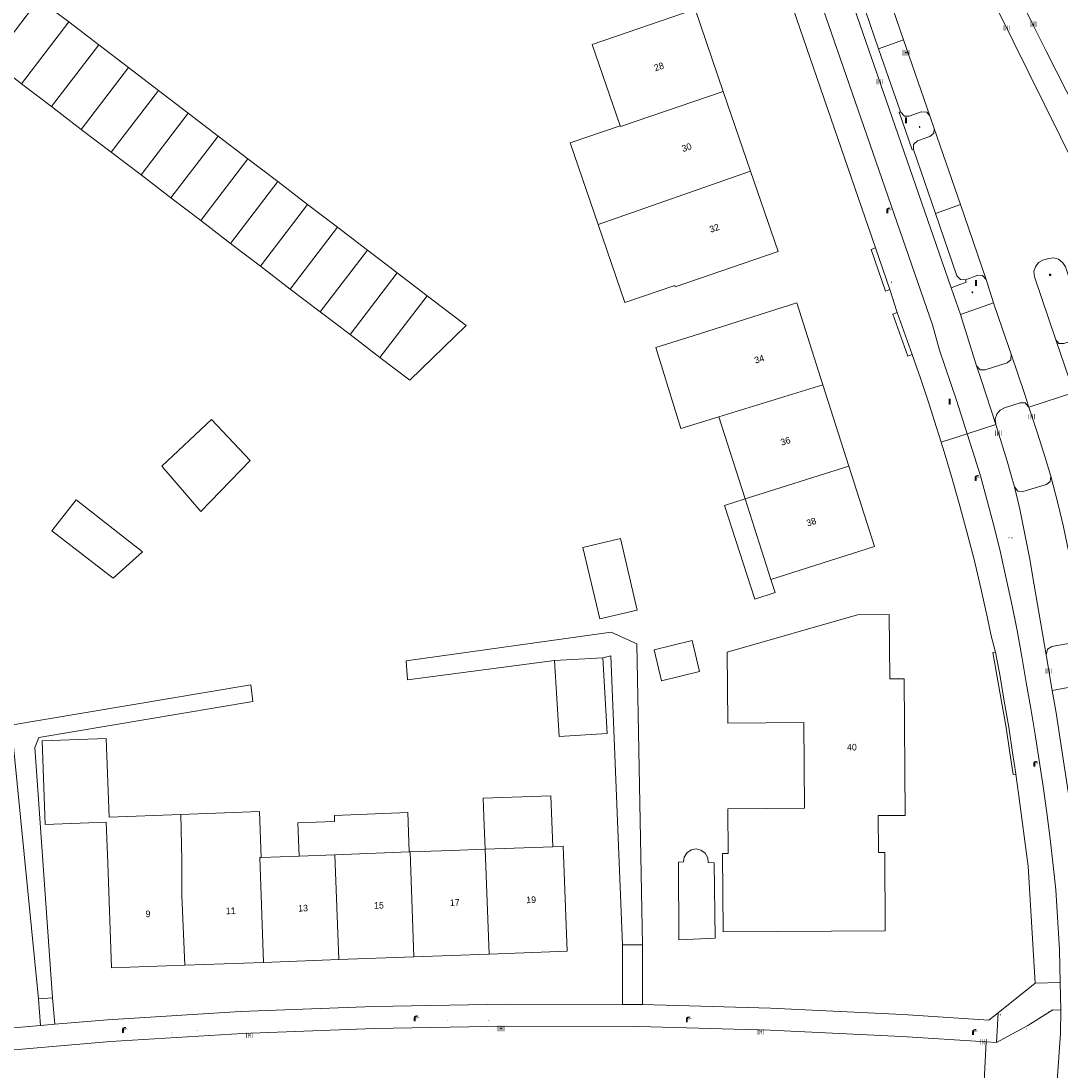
# Model space of a CAD drawing. Header units: metres. Extents: x 197457 to 198138, y 353986 to 354984.
# Tile 161 of 217: x 197954 to 198033, y 354507 to 354586. Entities that reach past the tile are written whole.
import ezdxf
from ezdxf.enums import TextEntityAlignment as Align

# ---------------------------------------------------------------- set-up
doc = ezdxf.new("R2010")
doc.units = ezdxf.units.M
doc.header["$MEASUREMENT"] = 0
for name, color, linetype, lineweight, true_color in [('afsluitpaal', 7, 'Continuous', 0, 0xde7233), ('elektrakast', 7, 'Continuous', 0, 0x104b6e), ('kolk', 7, 'Continuous', 0, 0x104b6e), ('lichtmast', 7, 'Continuous', 0, 0x104b6e), ('verkeersbordpaal', 7, 'Continuous', 0, 0x104b6e)]:
    doc.layers.add(name, color=color, linetype=linetype, lineweight=lineweight, true_color=true_color)
for name, color, linetype, lineweight in [('bijgebouw', 1, 'Continuous', 13), ('dakrand hoofdgebouw', 1, 'Continuous', 0), ('grens individueel parkeervak', 7, 'Continuous', 0), ('Grens maaiveld', 253, 'Continuous', 0), ('grens WOZ object', 7, 'Continuous', 0), ('hoofdgebouw', 1, 'Continuous', 0), ('Hoogtepunt', 7, 'Continuous', 0), ('huisnummerreeks BGT', 7, 'Continuous', 0), ('kant muur', 30, 'Continuous', 0), ('kant verharding', 7, 'Continuous', 0), ('muur breder dan 30cm', 30, 'Continuous', 0), ('tussenmuur', 1, 'Continuous', 13), ('tussenmuur bijgebouw (GBKN Zuid)', 1, 'Continuous', 13), ('verkeerszuil', 7, 'Continuous', 0), ('vlakafsluiter', 1, 'Continuous', 0), ('waterleidingput', 132, 'Continuous', 0), ('weginrichtingselement', 7, 'Continuous', 0)]:
    doc.layers.add(name, color=color, linetype=linetype, lineweight=lineweight)
doc.styles.add('Style-STANDARD', font='STANDARD.shx')
doc.styles.add('Style-WORKING', font='WORKING.shx')

# ---------------------------------------------------------------- blocks, each defined once
blk = doc.blocks.new('kolk')
at = {"layer": 'kolk', "linetype": 'Continuous', "lineweight": 0, "true_color": 0xbd2877}
for points in [[(-0.49, -0.43), (-0.49, 0), (-0.49, 0.42), (-0.4, 0.42), (-0.4, 0), (-0.4, -0.43)], [(-0.19, -0.43), (-0.19, 0), (-0.19, 0.42), (-0.11, 0.42), (-0.11, 0), (-0.11, -0.43)], [(0.11, -0.43), (0.11, 0), (0.11, 0.42), (0.19, 0.42), (0.19, 0), (0.19, -0.43)], [(0.4, -0.43), (0.4, 0), (0.4, 0.42), (0.49, 0.42), (0.49, 0), (0.49, -0.43)]]:
    blk.add_hatch(color=232, dxfattribs=at).paths.add_polyline_path(points)
at = {"layer": 'kolk', "linetype": 'Continuous', "lineweight": 0, "true_color": 0x681648}
blk.add_hatch(color=219, dxfattribs=at).paths.add_polyline_path([(0.1, 0, 1), (-0.1, 0, 1)])
blk = doc.blocks.new('lichtmast')
at = {"layer": 'lichtmast', "linetype": 'Continuous', "lineweight": 0, "true_color": 0xbd2877}
for points in [[(0.15, 0.42, -0.344151), (0.3, 0.61), (0.43, 0.64, 0.960861), (0.4, 0.79), (0.1, 0.74, 0.366629), (-0.15, 0.45), (-0.15, -0.1), (0, -0.1, -0.414214), (-0.1, 0, -1), (0.1, 0, -0.414214), (0, -0.1), (0.15, -0.1)], [(0.35, 0.55, 1), (0.3, 0.56), (0.23, 0.32, 1), (0.28, 0.31)], [(0.42, 0.58, 1), (0.38, 0.57), (0.44, 0.33, 1), (0.48, 0.34)], [(0.49, 0.61, 1), (0.45, 0.58), (0.63, 0.4, 1), (0.66, 0.43)]]:
    blk.add_hatch(color=232, dxfattribs=at).paths.add_polyline_path(points)
at = {"layer": 'lichtmast', "linetype": 'Continuous', "lineweight": 0, "true_color": 0x681648}
blk.add_hatch(color=219, dxfattribs=at).paths.add_polyline_path([(-0.1, 0, 1), (0.1, 0, 1)])
blk = doc.blocks.new('DUMMY_2')
at = {"layer": 'verkeerszuil', "color": 7, "lineweight": 0, "flags": 128}
blk.add_lwpolyline([(0.5, -0.5), (-0.5, -0.5), (-0.5, 0.5), (0.5, 0.5), (0.5, -0.5)], close=True, dxfattribs=at)
blk = doc.blocks.new('afsluitpaal')
at = {"layer": 'afsluitpaal', "linetype": 'Continuous', "lineweight": 0, "true_color": 0xbd2877}
blk.add_hatch(color=232, dxfattribs=at).paths.add_polyline_path([(0.15, 0.65, 1), (-0.15, 0.65), (-0.15, 0.05), (-0.3, 0.05), (-0.3, -0.1), (0, -0.1, -0.414214), (-0.1, 0, -1), (0.1, 0, -0.414214), (0, -0.1), (0.3, -0.1), (0.3, 0.05), (0.15, 0.05)])
at = {"layer": 'afsluitpaal', "linetype": 'Continuous', "lineweight": 0, "true_color": 0x681648}
blk.add_hatch(color=219, dxfattribs=at).paths.add_polyline_path([(0.1, 0, 1), (-0.1, 0, 1)])
blk = doc.blocks.new('waterleidingput')
at = {"layer": 'waterleidingput', "linetype": 'Continuous', "lineweight": 0, "true_color": 0x248bcb}
h = blk.add_hatch(color=142, dxfattribs=at)
edge = h.paths.add_edge_path()
edge.add_spline(control_points=[(0.44, 0), (0.44, 0.04), (0.43, 0.09), (0.36, 0.2), (0.28, 0.26), (0.09, 0.32), (-0.02, 0.33), (-0.22, 0.29), (-0.31, 0.24), (-0.42, 0.12), (-0.44, 0.06), (-0.44, -0.06), (-0.42, -0.12), (-0.33, -0.22), (-0.28, -0.26), (-0.1, -0.33), (0.04, -0.33), (0.27, -0.27), (0.37, -0.2), (0.43, -0.08), (0.44, -0.04), (0.44, 0)], knot_values=[0, 0, 0, 0, 0.060484, 0.060484, 0.178041, 0.178041, 0.295599, 0.295599, 0.413157, 0.413157, 0.498623, 0.498623, 0.584089, 0.584089, 0.669555, 0.669555, 0.808438, 0.808438, 0.94732, 0.94732, 1, 1, 1, 1], degree=3, periodic=0)
edge = h.paths.add_edge_path(flags=16)
edge.add_ellipse((0, 0), major_axis=(0.392, 0), ratio=0.689655, start_angle=0, end_angle=360)
for points in [[(-0.05, -0.09, -0.141608), (-0.09, -0.05), (-0.1, -0.09), (-0.17, 0.18), (-0.22, 0.18), (-0.12, -0.17), (-0.07, -0.17)], [(0.03, 0.18), (-0.02, 0.18), (-0.05, 0.09, -0.269854), (0.05, 0.09)], [(0.23, 0.18), (0.18, 0.18), (0.1, -0.09), (0.09, -0.05, -0.141608), (0.05, -0.09), (0.08, -0.17), (0.13, -0.17)]]:
    blk.add_hatch(color=142, dxfattribs=at).paths.add_polyline_path(points)
at = {"layer": 'waterleidingput', "linetype": 'Continuous', "lineweight": 0, "true_color": 0x104b6e}
blk.add_hatch(color=156, dxfattribs=at).paths.add_polyline_path([(0.1, 0, 1), (-0.1, 0, 1)])
blk = doc.blocks.new('kast_1')
at = {"layer": 'elektrakast', "linetype": 'Continuous', "lineweight": 0, "true_color": 0xbd2877}
h = blk.add_hatch(color=232, dxfattribs=at)
edge = h.paths.add_edge_path()
edge.add_arc((0, 0), 0.1, 0, 360)
edge.add_line((0, -0.1), (0.34, -0.1))
edge.add_line((0.34, -0.1), (0.34, 0.47))
edge.add_line((0.34, 0.47), (-0.34, 0.47))
edge.add_line((-0.34, 0.47), (-0.34, -0.1))
edge.add_line((-0.34, -0.1), (0, -0.1))
edge = h.paths.add_edge_path(flags=16)
edge.add_arc((-0.2, 0.31), 0.0607, 0, 360)
at = {"layer": 'elektrakast', "linetype": 'Continuous', "lineweight": 0, "true_color": 0x681648}
blk.add_hatch(color=219, dxfattribs=at).paths.add_polyline_path([(-0.1, 0, 1), (0.1, 0, 1)])
at = {"layer": 'elektrakast', "color": 232, "linetype": 'Continuous', "lineweight": 0, "true_color": 0xbd2877, "extrusion": (0, 0, -1)}
blk.add_solid([(-0.34, 0.65), (0.34, 0.65), (-0.34, 0.55), (0.34, 0.55)], dxfattribs=at)
blk = doc.blocks.new('paal')
at = {"layer": 'verkeersbordpaal', "linetype": 'Continuous', "lineweight": 0, "true_color": 0xbd2877}
blk.add_hatch(color=232, dxfattribs=at).paths.add_polyline_path([(0.15, 0.8), (-0.15, 0.8), (-0.15, -0.1), (0, -0.1, -0.414214), (-0.1, 0, -1), (0.1, 0, -0.414214), (0, -0.1), (0.15, -0.1)])
at = {"layer": 'verkeersbordpaal', "linetype": 'Continuous', "lineweight": 0, "true_color": 0x681648}
blk.add_hatch(color=219, dxfattribs=at).paths.add_polyline_path([(-0.1, 0, 1), (0.1, 0, 1)])

msp = doc.modelspace()

# ---------------------------------------------------------------- linework, layer by layer
at = {"layer": 'bijgebouw', "linetype": 'Continuous', "lineweight": 13}
for p, q in [((197955.405, 354587.762), (197957.668, 354586.033)), ((197957.668, 354586.033), (197959.931, 354584.303)), ((197959.931, 354584.303), (197962.193, 354582.574)), ((197962.193, 354582.574), (197964.456, 354580.845)), ((197956.354, 354579.623), (197954.091, 354581.353)), ((197964.456, 354580.845), (197966.719, 354579.115)), ((197958.616, 354577.894), (197956.354, 354579.623)), ((197966.719, 354579.115), (197968.982, 354577.386)), ((197960.879, 354576.164), (197958.616, 354577.894)), ((197968.982, 354577.386), (197971.245, 354575.656)), ((197963.142, 354574.435), (197960.879, 354576.164)), ((197971.245, 354575.656), (197973.507, 354573.927)), ((197965.405, 354572.706), (197963.142, 354574.435)), ((197973.507, 354573.927), (197975.77, 354572.198)), ((197967.668, 354570.976), (197965.405, 354572.706)), ((197975.77, 354572.198), (197978.033, 354570.468)), ((197969.93, 354569.247), (197967.668, 354570.976)), ((197978.033, 354570.468), (197980.296, 354568.739)), ((197972.193, 354567.517), (197969.93, 354569.247)), ((197980.296, 354568.739), (197982.559, 354567.01)), ((197974.456, 354565.788), (197972.193, 354567.517)), ((197982.559, 354567.01), (197984.822, 354565.28)), ((197976.719, 354564.059), (197974.456, 354565.788)), ((197978.982, 354562.329), (197976.719, 354564.059)), ((197981.244, 354560.6), (197978.982, 354562.329)), ((197994.486, 354537.615), (197998.144, 354537.831)), ((197994.825, 354531.871), (197994.486, 354537.615))]:
    msp.add_line(p, q, dxfattribs=at)
at = {"layer": 'bijgebouw', "linetype": 'Continuous', "lineweight": 13, "flags": 128}
for points in [[(197954.091, 354581.353), (197951.828, 354583.082), (197955.405, 354587.762)], [(197984.822, 354565.28), (197987.783, 354563.017), (197983.505, 354558.872), (197981.244, 354560.6)], [(197958.224, 354549.809), (197963.253, 354545.864), (197961.026, 354543.87), (197956.372, 354547.448), (197958.224, 354549.809)], [(198000.757, 354541.446), (197997.906, 354540.776), (197996.631, 354546.201), (197999.482, 354546.871), (198000.757, 354541.446)], [(197998.144, 354537.831), (197998.483, 354532.087), (197994.825, 354531.871)]]:
    msp.add_lwpolyline(points, dxfattribs=at)
at = {"layer": 'dakrand hoofdgebouw', "linetype": 'Continuous', "lineweight": 0}
msp.add_line((197986.666, 354523.226), (197989.226, 354523.32), dxfattribs=at)
at = {"layer": 'grens individueel parkeervak', "linetype": 'Continuous', "lineweight": 0}
for p, q in [((198019.051, 354584.007), (198017.132, 354589.575)), ((198019.02, 354590.23), (198020.941, 354584.678)), ((198019.051, 354584.007), (198020.941, 354584.678)), ((198020.703, 354579.216), (198019.051, 354584.007)), ((198020.941, 354584.678), (198022.932, 354578.923)), ((198023.25, 354577.968), (198025.242, 354572.201)), ((198023.355, 354571.525), (198021.684, 354576.372)), ((198023.355, 354571.525), (198025.242, 354572.201)), ((198025.242, 354572.201), (198027.206, 354566.517))]:
    msp.add_line(p, q, dxfattribs=at)
at = {"layer": 'grens individueel parkeervak', "linetype": 'Continuous', "lineweight": 0, "flags": 128}
for points in [[(198022.932, 354578.923), (198022.706, 354579.195), (198022.283, 354579.231), (198021.36, 354578.904), (198021.007, 354578.905), (198020.703, 354579.216)], [(198021.684, 354576.372), (198021.695, 354576.753), (198021.989, 354577.021), (198022.921, 354577.34), (198023.225, 354577.599), (198023.25, 354577.968)], [(198025.631, 354566.494), (198025.254, 354566.507), (198024.987, 354566.789), (198023.355, 354571.525)], [(198027.206, 354566.517), (198026.931, 354566.823), (198026.556, 354566.83), (198025.631, 354566.494)]]:
    msp.add_lwpolyline(points, dxfattribs=at)
at = {"layer": 'Grens maaiveld', "linetype": 'Continuous', "lineweight": 0}
for p, q in [((198019.892, 354565.753), (198018.816, 354568.898)), ((198021.59, 354560.827), (198020.462, 354564.006)), ((198027.211, 354508.701), (198026.96, 354503.789))]:
    msp.add_line(p, q, dxfattribs=at)
at = {"layer": 'Grens maaiveld', "linetype": 'Continuous', "lineweight": 0, "flags": 128}
for points in [[(198019.892, 354565.753), (198019.562, 354565.637), (198018.485, 354568.785), (198018.816, 354568.898)], [(198021.59, 354560.827), (198021.262, 354560.706), (198020.132, 354563.889), (198020.462, 354564.006)], [(198027.929, 354555.528), (198026.844, 354558.84), (198026.459, 354559.966)], [(198029.339, 354550.787), (198029.739, 354549.092), (198030.089, 354547.442), (198030.473, 354545.427), (198030.812, 354543.487), (198031.736, 354538.043)], [(198029.445, 354529.015), (198029.237, 354528.983), (198028.984, 354530.619), (198028.705, 354532.534), (198028.358, 354534.505), (198028.044, 354536.37), (198027.693, 354538.233), (198027.9, 354538.268)], [(198027.9, 354538.268), (198028.251, 354536.407), (198028.565, 354534.541), (198028.912, 354532.567), (198029.192, 354530.65), (198029.444, 354529.024)]]:
    msp.add_lwpolyline(points, dxfattribs=at)
at = {"layer": 'grens WOZ object', "linetype": 'Continuous', "lineweight": 0}
for p, q in [((198010.89, 354543.76), (198008.938, 354549.869)), ((197989.136, 354525.762), (197989.226, 354523.32)), ((197989.226, 354523.32), (197994.349, 354523.508)), ((197975.128, 354522.801), (197977.831, 354522.901)), ((197977.831, 354522.901), (197983.476, 354523.108)), ((198006.66, 354516.579), (198003.901, 354516.452))]:
    msp.add_line(p, q, dxfattribs=at)
at = {"layer": 'grens WOZ object', "linetype": 'Continuous', "lineweight": 0, "flags": 128}
for points in [[(197964.713, 354552.351), (197968.481, 354555.9), (197971.405, 354552.795), (197967.684, 354548.913), (197964.713, 354552.351)], [(198010.89, 354543.76), (198011.201, 354542.779), (198009.663, 354542.276), (198007.364, 354549.372), (198008.938, 354549.869)], [(198002.028, 354538.431), (198002.594, 354536.093), (198005.472, 354536.79), (198004.906, 354539.128), (198002.028, 354538.431)], [(197989.136, 354525.762), (197989.084, 354527.186), (197994.207, 354527.374), (197994.349, 354523.508)], [(197975.128, 354522.801), (197975.026, 354525.305), (197977.814, 354525.418), (197977.795, 354525.869), (197983.355, 354526.094), (197983.476, 354523.108)], [(198004.257, 354522.355), (198004.313, 354522.717), (198004.526, 354523.055), (198004.861, 354523.274), (198005.222, 354523.335), (198005.579, 354523.253), (198005.901, 354523.016), (198006.095, 354522.667), (198006.13, 354522.302)], [(198003.901, 354516.452), (198003.885, 354522.344), (198004.257, 354522.355)], [(198006.13, 354522.302), (198006.594, 354522.296), (198006.66, 354516.579)]]:
    msp.add_lwpolyline(points, dxfattribs=at)
at = {"layer": 'hoofdgebouw', "linetype": 'Continuous', "lineweight": 0}
for p, q in [((198009.347, 354574.715), (198007.269, 354580.772)), ((198016.795, 354552.353), (198014.82, 354558.532)), ((198008.938, 354549.869), (198006.947, 354556.099)), ((198013.386, 354532.932), (198013.441, 354526.441)), ((197955.874, 354525.195), (197955.642, 354531.538)), ((197972.237, 354522.695), (197975.128, 354522.801)), ((197983.476, 354523.108), (197983.529, 354523.11)), ((197983.529, 354523.11), (197986.666, 354523.226)), ((197972.428, 354514.736), (197966.468, 354514.517)), ((197978.124, 354514.946), (197972.428, 354514.736)), ((197983.82, 354515.155), (197978.124, 354514.946)), ((197989.518, 354515.365), (197983.82, 354515.155))]:
    msp.add_line(p, q, dxfattribs=at)
at = {"layer": 'hoofdgebouw', "linetype": 'Continuous', "lineweight": 0, "flags": 128}
for points in [[(198007.269, 354580.772), (198005.132, 354586.997), (197997.338, 354584.322), (197999.451, 354578.165)], [(197997.793, 354570.674), (197995.668, 354576.867), (197999.451, 354578.165)], [(198009.347, 354574.715), (198011.433, 354568.639), (198003.639, 354565.964), (198003.606, 354566.059)], [(197997.793, 354570.674), (197999.823, 354564.76), (198003.606, 354566.059)], [(198014.82, 354558.532), (198012.838, 354564.735), (198004.989, 354562.227)], [(198006.947, 354556.099), (198004.051, 354555.204), (198002.152, 354561.35), (198004.989, 354562.227)], [(198016.795, 354552.353), (198018.739, 354546.268), (198010.89, 354543.76)], [(198019.886, 354536.227), (198019.845, 354541.116), (198017.436, 354541.095), (198007.565, 354538.268)], [(198013.386, 354532.932), (198007.61, 354532.884), (198007.565, 354538.268)], [(198007.653, 354522.992), (198007.224, 354522.989), (198007.261, 354517.058), (198019.551, 354517.135), (198019.514, 354523.066), (198019.04, 354523.063), (198019.016, 354525.863), (198021.066, 354525.876), (198020.979, 354536.236), (198019.886, 354536.227)], [(197955.642, 354531.538), (197960.511, 354531.717), (197960.73, 354525.755), (197966.16, 354525.954)], [(197966.16, 354525.954), (197972.11, 354526.173), (197972.237, 354522.695)], [(198007.653, 354522.992), (198007.619, 354526.383), (198013.441, 354526.441)], [(197955.874, 354525.195), (197960.5, 354525.366), (197960.615, 354522.268)], [(197994.349, 354523.508), (197995.139, 354523.537), (197995.432, 354515.582), (197989.518, 354515.365)], [(197966.468, 354514.517), (197960.908, 354514.313), (197960.615, 354522.268)]]:
    msp.add_lwpolyline(points, dxfattribs=at)
at = {"layer": 'kant muur', "linetype": 'Continuous', "lineweight": 0}
for p, q in [((198019.892, 354565.753), (198018.816, 354568.898)), ((198021.59, 354560.827), (198020.462, 354564.006))]:
    msp.add_line(p, q, dxfattribs=at)
at = {"layer": 'kant muur', "linetype": 'Continuous', "lineweight": 0, "flags": 128}
for points in [[(198019.892, 354565.753), (198019.562, 354565.637), (198018.485, 354568.785), (198018.816, 354568.898)], [(198021.59, 354560.827), (198021.262, 354560.706), (198020.132, 354563.889), (198020.462, 354564.006)], [(198029.445, 354529.015), (198029.237, 354528.983), (198028.984, 354530.619), (198028.705, 354532.534), (198028.358, 354534.505), (198028.044, 354536.37), (198027.693, 354538.233), (198027.9, 354538.268)], [(198027.9, 354538.268), (198028.251, 354536.407), (198028.565, 354534.541), (198028.912, 354532.567), (198029.192, 354530.65), (198029.444, 354529.024)]]:
    msp.add_lwpolyline(points, dxfattribs=at)
at = {"layer": 'kant verharding', "linetype": 'Continuous', "lineweight": 0}
for p, q in [((197997.915, 354629.611), (198018.816, 354568.898)), ((198008.442, 354612.48), (198024.546, 354565.88)), ((198022.932, 354578.923), (198023.25, 354577.968)), ((198027.206, 354566.517), (198027.767, 354564.732)), ((198020.462, 354564.006), (198019.892, 354565.753)), ((198024.546, 354565.88), (198025.248, 354563.848)), ((198025.248, 354563.848), (198027.767, 354564.732)), ((198025.248, 354563.848), (198026.459, 354559.966)), ((198033.84, 354557.948), (198032.484, 354561.942)), ((198031.736, 354538.043), (198032.204, 354535.359)), ((198029.445, 354529.015), (198029.64, 354527.545)), ((197999.645, 354511.544), (197999.642, 354516.056)), ((198001.154, 354516.073), (198001.158, 354511.532)), ((198030.919, 354513.173), (198028.116, 354510.923)), ((198032.81, 354513.21), (198032.851, 354511.12)), ((197955.509, 354509.947), (197955.382, 354511.967)), ((197956.438, 354512.06), (197956.604, 354510.041)), ((198030.345, 354509.954), (198032.259, 354511.151)), ((198032.259, 354511.151), (198032.851, 354511.12)), ((197955.509, 354509.947), (197956.604, 354510.041)), ((198027.986, 354508.652), (198030.345, 354509.954)), ((198027.211, 354508.701), (198027.986, 354508.652))]:
    msp.add_line(p, q, dxfattribs=at)
at = {"layer": 'kant verharding', "linetype": 'Continuous', "lineweight": 0, "flags": 128}
for points in [[(197998.232, 354635.24), (197999.245, 354632.067), (198023.12, 354563.076), (198023.668, 354561.155), (198024.954, 354557.358), (198025.767, 354554.821)], [(198026.746, 354596.032), (198027.65, 354593.405), (198028.242, 354591.512), (198029.771, 354587.842), (198030.645, 354586.037), (198031.741, 354583.822), (198038.534, 354570.461), (198039.376, 354568.833)], [(198037.45, 354567.909), (198036.407, 354570.133), (198026.861, 354589.394), (198025.973, 354591.168), (198025.089, 354592.98), (198024.341, 354594.797)], [(198020.703, 354579.216), (198020.616, 354579.186), (198021.585, 354576.345), (198021.684, 354576.372)], [(198034.809, 354562.714), (198033.203, 354567.463), (198033.021, 354567.783), (198032.692, 354568.045), (198032.323, 354568.153), (198031.921, 354568.113), (198031.493, 354567.969), (198031.17, 354567.792), (198030.929, 354567.475), (198030.818, 354567.127), (198030.871, 354566.704), (198032.484, 354561.942)], [(198025.631, 354566.494), (198025.69, 354566.308), (198024.546, 354565.88)], [(198027.767, 354564.732), (198028.441, 354562.751), (198029.106, 354560.837)], [(198032.484, 354561.942), (198032.711, 354561.668), (198033.098, 354561.664), (198034.484, 354562.076), (198034.759, 354562.299), (198034.809, 354562.714)], [(198021.59, 354560.827), (198022.212, 354559.017), (198022.845, 354557.134), (198023.428, 354555.291), (198023.79, 354554.174)], [(198029.106, 354560.837), (198029.064, 354560.422), (198028.786, 354560.204), (198027.131, 354559.663), (198026.754, 354559.672), (198026.459, 354559.966)], [(198029.106, 354560.837), (198030.076, 354557.939), (198030.422, 354556.837)], [(198030.422, 354556.837), (198030.163, 354557.149), (198029.786, 354557.163), (198028.597, 354556.774), (198028.25, 354556.602), (198028.007, 354556.3), (198027.886, 354555.954), (198027.929, 354555.528)], [(198030.422, 354556.837), (198031.055, 354554.944), (198031.662, 354553.022), (198032.092, 354551.588)], [(198027.929, 354555.528), (198028.795, 354552.726), (198029.061, 354551.739), (198029.339, 354550.787)], [(198025.767, 354554.821), (198026.175, 354553.548), (198026.757, 354551.625), (198027.811, 354547.76), (198028.281, 354545.803), (198028.727, 354543.848), (198029.151, 354541.895), (198029.558, 354539.894), (198029.912, 354537.937), (198030.234, 354535.967), (198030.594, 354533.982), (198030.918, 354532.013), (198031.524, 354528.063), (198031.795, 354526.073), (198032.049, 354524.105), (198032.281, 354522.088)], [(198023.79, 354554.174), (198024.026, 354553.444), (198024.56, 354551.575), (198025.158, 354549.533), (198025.737, 354547.388), (198026.285, 354545.277), (198026.794, 354543.103), (198027.302, 354540.835), (198027.586, 354539.485), (198027.9, 354538.268)], [(198029.339, 354550.787), (198029.608, 354550.458), (198029.986, 354550.433), (198031.775, 354550.967), (198032.059, 354551.198), (198032.092, 354551.588)], [(198032.092, 354551.588), (198032.636, 354549.558), (198033.066, 354547.751), (198033.474, 354545.8), (198034.237, 354541.822), (198034.569, 354539.905), (198034.783, 354538.575)], [(197994.486, 354537.615), (197983.341, 354536.161), (197983.232, 354537.607), (197998.775, 354539.763), (198000.731, 354538.884), (198001.154, 354516.073)], [(198034.783, 354538.575), (198034.531, 354538.97), (198034.148, 354539.039), (198032.179, 354538.686), (198031.84, 354538.479), (198031.736, 354538.043)], [(197999.642, 354516.056), (197998.757, 354537.97), (197998.144, 354537.831)], [(197955.382, 354511.967), (197953.472, 354531.096), (197936.971, 354528.901), (197936.837, 354530.253), (197949.626, 354532.116), (197971.472, 354535.782), (197971.607, 354534.528), (197955.395, 354531.789), (197955.092, 354531.031), (197956.438, 354512.06)], [(198033.859, 354535.394), (198033.815, 354535.643), (198032.204, 354535.359)], [(198032.204, 354535.359), (198032.496, 354533.645), (198033.118, 354529.661), (198033.418, 354527.688), (198033.988, 354523.275), (198034.026, 354522.915)], [(198029.64, 354527.545), (198030.375, 354522.026), (198030.919, 354513.173)], [(198032.281, 354522.088), (198032.48, 354520.23), (198032.761, 354515.677), (198032.81, 354513.21)], [(197999.645, 354511.544), (197990.81, 354511.567), (197980.797, 354511.385)], [(198001.158, 354511.532), (198000.824, 354511.541), (197999.645, 354511.544)], [(197956.604, 354510.041), (197960.597, 354510.387), (197970.692, 354511.01), (197980.797, 354511.385)], [(198028.116, 354510.923), (198027.394, 354510.344), (198020.877, 354510.774), (198010.855, 354511.273), (198001.158, 354511.532)], [(198032.215, 354500.716), (198032.835, 354509.353), (198032.851, 354511.12)], [(197955.509, 354509.947), (197950.52, 354509.515), (197940.471, 354508.395), (197931.555, 354507.223), (197922.661, 354505.877), (197913.795, 354504.36), (197904.962, 354502.671), (197893.253, 354500.274), (197891.628, 354501.203)], [(197980.823, 354509.713), (197970.824, 354509.348), (197960.834, 354508.738), (197950.862, 354507.883), (197940.917, 354506.783), (197932, 354505.622), (197923.107, 354504.282), (197914.242, 354502.764), (197905.411, 354501.069), (197898.504, 354499.659)], [(197980.823, 354509.713), (197990.834, 354509.895), (198000.847, 354509.872), (198010.826, 354509.604), (198020.796, 354509.105), (198027.211, 354508.701)]]:
    msp.add_lwpolyline(points, dxfattribs=at)
at = {"layer": 'muur breder dan 30cm', "linetype": 'Continuous', "lineweight": 0}
msp.add_line((198029.444, 354529.024), (198029.445, 354529.015), dxfattribs=at)
at = {"layer": 'tussenmuur', "linetype": 'Continuous', "lineweight": 13}
for p, q in [((197997.793, 354570.674), (198009.347, 354574.715)), ((198006.947, 354556.099), (198014.82, 354558.532)), ((198008.938, 354549.869), (198016.795, 354552.353)), ((197978.124, 354514.946), (197977.831, 354522.901)), ((197983.82, 354515.155), (197983.529, 354523.11)), ((197989.518, 354515.365), (197989.226, 354523.32))]:
    msp.add_line(p, q, dxfattribs=at)
at = {"layer": 'tussenmuur', "linetype": 'Continuous', "lineweight": 13, "flags": 128}
for points in [[(197999.451, 354578.165), (197999.473, 354578.102), (198007.269, 354580.772)], [(197966.16, 354525.954), (197966.232, 354522.475), (197966.238, 354519.801), (197966.468, 354514.517)], [(197972.428, 354514.736), (197972.135, 354522.691), (197972.237, 354522.695)]]:
    msp.add_lwpolyline(points, dxfattribs=at)
at = {"layer": 'tussenmuur bijgebouw (GBKN Zuid)', "linetype": 'Continuous', "lineweight": 13}
for p, q in [((197957.668, 354586.033), (197954.091, 354581.353)), ((197959.931, 354584.303), (197956.354, 354579.623)), ((197962.193, 354582.574), (197958.616, 354577.894)), ((197964.456, 354580.845), (197960.879, 354576.164)), ((197966.719, 354579.115), (197963.142, 354574.435)), ((197968.982, 354577.386), (197965.405, 354572.706)), ((197971.245, 354575.656), (197967.668, 354570.976)), ((197973.507, 354573.927), (197969.93, 354569.247)), ((197975.77, 354572.198), (197972.193, 354567.517)), ((197978.033, 354570.468), (197974.456, 354565.788)), ((197980.296, 354568.739), (197976.719, 354564.059)), ((197982.559, 354567.01), (197978.982, 354562.329)), ((197984.822, 354565.28), (197981.244, 354560.6))]:
    msp.add_line(p, q, dxfattribs=at)
at = {"layer": 'vlakafsluiter', "linetype": 'Continuous', "lineweight": 0}
for p, q in [((198030.422, 354556.837), (198033.84, 354557.948)), ((198025.767, 354554.821), (198027.929, 354555.528)), ((198023.79, 354554.174), (198025.767, 354554.821)), ((197999.642, 354516.056), (198001.154, 354516.073)), ((198032.81, 354513.21), (198030.919, 354513.173)), ((197955.382, 354511.967), (197956.438, 354512.06)), ((198028.116, 354510.923), (198027.986, 354508.652))]:
    msp.add_line(p, q, dxfattribs=at)

# ---------------------------------------------------------------- block references
at = {"layer": 'afsluitpaal', "linetype": 'Continuous', "lineweight": 0, "xscale": 0.1, "yscale": 0.1, "zscale": 0.1}
for p in [(198031.939, 354510.968), (198030.266, 354509.683)]:
    msp.add_blockref('afsluitpaal', p, dxfattribs=at)
at = {"layer": 'elektrakast', "linetype": 'Continuous', "lineweight": 0, "xscale": 0.1, "yscale": 0.1, "zscale": 0.1}
for p in [(198020.028, 354566.291), (198028.293, 354510.729)]:
    msp.add_blockref('kast_1', p, dxfattribs=at)
at = {"layer": 'kolk', "linetype": 'Continuous', "lineweight": 0, "xscale": 0.5, "yscale": 0.5}
for p in [(198028.768, 354585.578), (198030.755, 354585.867), (198021.123, 354583.702), (198019.142, 354581.512), (198030.658, 354556.112), (198028.14, 354554.86), (198031.952, 354536.829), (197971.341, 354509.209), (197990.425, 354509.731), (198010.124, 354509.469), (198026.993, 354508.71)]:
    msp.add_blockref('kolk', p, dxfattribs=at)
at = {"layer": 'lichtmast', "linetype": 'Continuous', "lineweight": 0, "xscale": 0.5, "yscale": 0.5}
for p in [(198019.704, 354571.576), (198026.399, 354551.291), (198030.84, 354529.617), (197983.886, 354510.325), (198004.511, 354510.242), (197961.771, 354509.445), (198026.211, 354509.29)]:
    msp.add_blockref('lichtmast', p, dxfattribs=at)
at = {"layer": 'verkeersbordpaal', "linetype": 'Continuous', "lineweight": 0, "xscale": 0.5, "yscale": 0.5}
for p in [(198021.13, 354578.395), (198026.439, 354566.063), (198024.437, 354557.079)]:
    msp.add_blockref('paal', p, dxfattribs=at)
at = {"layer": 'verkeerszuil', "lineweight": 0, "xscale": 0.1, "yscale": 0.1, "zscale": 0.1}
msp.add_blockref('DUMMY_2', (198032.053, 354566.871), dxfattribs=at)
at = {"layer": 'waterleidingput', "linetype": 'Continuous', "lineweight": 0, "xscale": 0.1, "yscale": 0.1, "zscale": 0.1}
for p in [(197986.364, 354510.32), (197989.501, 354510.327), (197965.482, 354509.389), (197967.401, 354509.577)]:
    msp.add_blockref('waterleidingput', p, dxfattribs=at)

# ---------------------------------------------------------------- texts
at = {"layer": 'Hoogtepunt', "linetype": 'Continuous', "lineweight": 0, "style": 'Style-WORKING'}
msp.add_text('26.15', height=0.1, dxfattribs=at).set_placement((198028.867, 354546.879))
msp.add_text('26.15', height=0.1, dxfattribs=at).set_placement((198028.867, 354546.879))
at = {"layer": 'huisnummerreeks BGT', "linetype": 'Continuous', "lineweight": 0, "style": 'Style-WORKING'}
for s, rotation, p in [('28', 18.9, (198002.398, 354582.642)), ('30', 18.9, (198004.498, 354576.522)), ('32', 18.9, (198006.598, 354570.404)), ('34', 17.7, (198010.001, 354560.473)), ('36', 17.7, (198011.987, 354554.257)), ('38', 17.7, (198013.946, 354548.128)), ('40', 0.5, (198017.022, 354531.052)), ('17', 2.1, (197986.92, 354519.272)), ('19', 2.1, (197992.71, 354519.485)), ('11', 2.1, (197969.933, 354518.647)), ('13', 2.1, (197975.42, 354518.849)), ('15', 2.1, (197981.174, 354519.061)), ('9', 2.1, (197963.67, 354518.417))]:
    msp.add_text(s, height=0.5, rotation=rotation, dxfattribs=at).set_placement(p, align=Align.MIDDLE_CENTER)
at = {"layer": 'weginrichtingselement', "style": 'Style-STANDARD'}
for p in [(198022.12, 354578.029), (198026.115, 354565.491)]:
    msp.add_text('b', height=0.1, rotation=359.66914, dxfattribs=at).set_placement(p)

doc.saveas('drawing.dxf')
